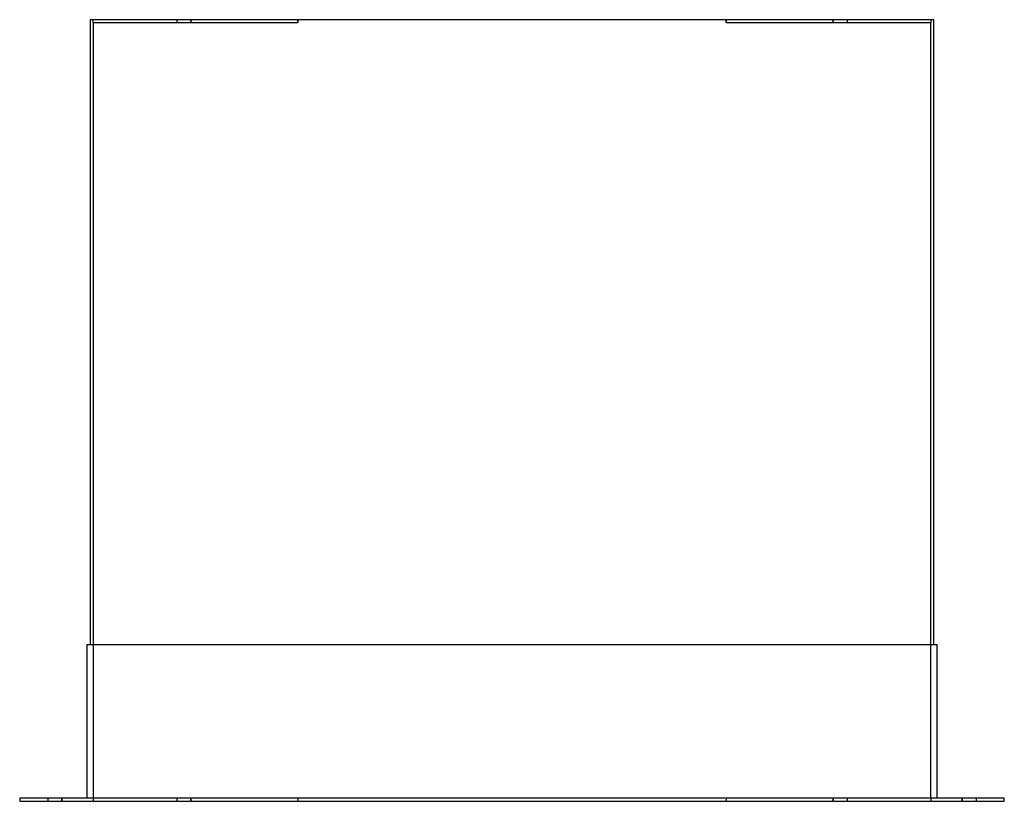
# Model space of a CAD drawing. Header units: millimetres. Extents: x -630 to 630, y 0 to 1000.
import ezdxf

# ---------------------------------------------------------------- set-up
doc = ezdxf.new("R2010")
doc.units = ezdxf.units.MM
doc.layers.add('HIDDEN', color=7, linetype='Continuous')
doc.layers.add('THICK', color=7, linetype='Continuous')

msp = doc.modelspace()

# ---------------------------------------------------------------- linework, layer by layer
at = {"layer": 'HIDDEN'}
for p, q in [((-540, 1000), (-540, 1000)), ((-536, 1000), (-536, 1000)), ((-536, 996), (-536, 1000)), ((-536, 996), (-536, 996)), ((-536, 996), (-536, 996)), ((-536, 996), (-536, 4)), ((-274, 996), (-536, 996)), ((-429, 1000), (-429, 996)), ((-429, 1000), (-429, 996)), ((-411, 996), (-411, 1000)), ((-411, 1000), (-411, 996)), ((-274, 996), (-274, 1000)), ((-274, 1000), (-274, 996)), ((274, 1000), (274, 996)), ((274, 996), (274, 1000)), ((536, 996), (274, 996)), ((411, 996), (411, 1000)), ((411, 1000), (411, 996)), ((429, 1000), (429, 996)), ((429, 1000), (429, 996)), ((536, 1000), (536, 1000)), ((536, 1000), (536, 996)), ((536, 4), (536, 996)), ((536, 996), (536, 996)), ((536, 996), (536, 996)), ((540, 1000), (540, 1000)), ((-544, 200), (-544, 200)), ((-540, 200), (-540, 200)), ((540, 200), (540, 200)), ((544, 200), (544, 200)), ((-630, 4), (-630, 4)), ((-630, 0), (-630, 0)), ((-594, 4), (-594, 0)), ((-594, 4), (-594, 0)), ((-576, 0), (-576, 4)), ((-576, 4), (-576, 0)), ((-544, 4), (-544, 4)), ((-536, 4), (-536, 4)), ((-274, 4), (-536, 4)), ((-536, 4), (-536, 4)), ((-536, 4), (-536, 0)), ((-536, 0), (-536, 0)), ((-429, 4), (-429, 0)), ((-429, 4), (-429, 0)), ((-411, 0), (-411, 4)), ((-411, 4), (-411, 0)), ((-274, 4), (-274, 0)), ((-274, 4), (-274, 0)), ((536, 4), (274, 4)), ((274, 4), (274, 0)), ((274, 4), (274, 0)), ((411, 0), (411, 4)), ((411, 4), (411, 0)), ((429, 4), (429, 0)), ((429, 4), (429, 0)), ((536, 4), (536, 4)), ((536, 4), (536, 4)), ((536, 4), (536, 0)), ((536, 0), (536, 0)), ((544, 4), (544, 4)), ((576, 0), (576, 4)), ((576, 4), (576, 0)), ((594, 4), (594, 0)), ((594, 4), (594, 0)), ((630, 4), (630, 4)), ((630, 0), (630, 0))]:
    msp.add_line(p, q, dxfattribs=at)
at = {"layer": 'THICK'}
for p, q in [((540, 1000), (-540, 1000)), ((-540, 1000), (-540, 200)), ((540, 200), (540, 1000)), ((544, 200), (-544, 200)), ((-544, 200), (-544, 4)), ((544, 4), (544, 200)), ((630, 4), (-630, 4)), ((-630, 4), (-630, 0)), ((-630, 0), (630, 0)), ((630, 0), (630, 4))]:
    msp.add_line(p, q, dxfattribs=at)

doc.saveas('drawing.dxf')
